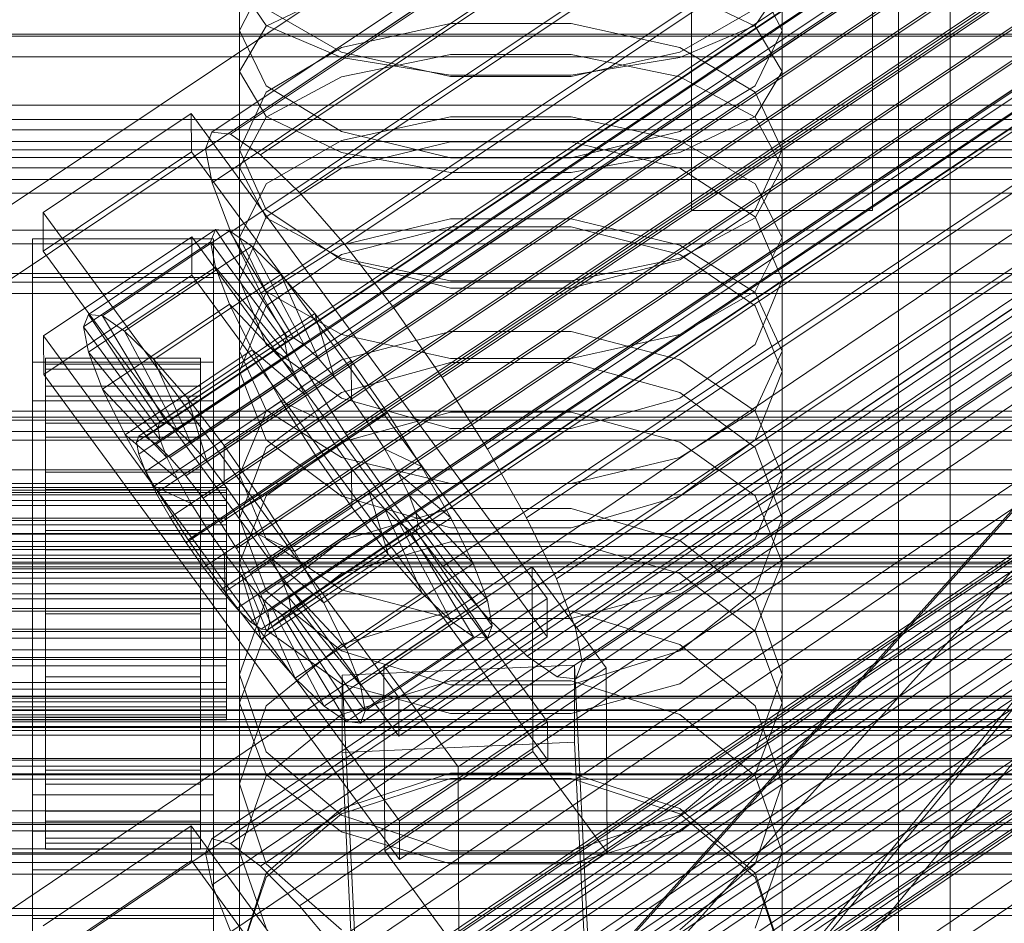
# Model space of a CAD drawing. Header units: millimetres. Extents: x -2233 to 61924, y -68080 to 6847.
# Tile 218 of 256: x 132 to 208, y -33995 to -33925. Entities that reach past the tile are written whole.
import ezdxf

# ---------------------------------------------------------------- set-up
doc = ezdxf.new("R2010")
doc.units = ezdxf.units.MM
for name, color, linetype, lineweight in [('COTAS_O', 1, 'Continuous', 0), ('COTAS_P', 1, 'Continuous', 0), ('frontal_briquetadora', 7, 'Continuous', 0), ('frontal_C01', 7, 'Continuous', 0), ('frontal_C02', 7, 'Continuous', 0), ('frontal_C03', 7, 'Continuous', 0), ('frontal_C10-C02', 7, 'Continuous', 0), ('frontal_secador', 7, 'Continuous', 0)]:
    doc.layers.add(name, color=color, linetype=linetype, lineweight=lineweight)
doc.dimstyles.new('R19_100', dxfattribs={"dimtxt": 250, "dimasz": 150, "dimexe": 150, "dimexo": 80, "dimgap": 100, "dimtad": 1, "dimtih": 1, "dimtoh": 1, "dimdsep": 46, "dimcen": 0.09, "dimadec": 0, "dimazin": 0, "dimtfac": 1, "dimtdec": 4, "dimtofl": 0, "dimtmove": 0, "dimatfit": 3, "dimfxl": 1, "dimtolj": 1, "dimtzin": 0, "dimarcsym": 0})

# ---------------------------------------------------------------- blocks, each defined once
blk = doc.blocks.new('DIM_R28_52')
at = {"layer": 'COTAS_O'}
for p, q in [((-1725, -33700), (-1575, -33655)), ((1725, -33700), (1575, -33655)), ((-1725, -34400), (-1725, -33700)), ((-1725, -33700), (1725, -33700)), ((-1725, -33700), (-1575, -33745)), ((1725, -33700), (1575, -33745)), ((1725, -34400), (1725, -33700))]:
    blk.add_line(p, q, dxfattribs=at)
blk.add_text('3450 O', height=250, dxfattribs=at).set_placement((0, -33600))
blk = doc.blocks.new('DIM_R28_53')
at = {"layer": 'COTAS_P'}
for p, q in [((-150, -32300), (550, -32300)), ((550, -32300), (505, -32450)), ((550, -34900), (550, -32300)), ((550, -32300), (595, -32450)), ((550, -34900), (505, -34750)), ((550, -34900), (595, -34750)), ((-150, -34900), (550, -34900))]:
    blk.add_line(p, q, dxfattribs=at)
blk.add_text('2600 P', height=250, rotation=90, dxfattribs=at).set_placement((450, -33600))
blk = doc.blocks.new('DIM_R28_56')
at = {"layer": 'COTAS_O'}
for p, q in [((-650, -34200), (-500, -34155)), ((650, -34200), (500, -34155)), ((-650, -34900), (-650, -34200)), ((-650, -34200), (650, -34200)), ((-650, -34200), (-500, -34245)), ((650, -34200), (500, -34245)), ((650, -34900), (650, -34200))]:
    blk.add_line(p, q, dxfattribs=at)
blk.add_text('1300 O', height=250, dxfattribs=at).set_placement((0, -34100))

msp = doc.modelspace()

# ---------------------------------------------------------------- linework, layer by layer
at = {"layer": 'frontal_briquetadora'}
for p, q in [((184, -33860), (184, -33940)), ((198, -33940), (198, -33860)), ((149, -33929.238), (149, -33912.608)), ((191, -33929.238), (191, -33912.608)), ((200, -33920), (200, -34100)), ((204, -34100), (204, -33920)), ((149, -33936.682), (149, -33920.41)), ((191, -33936.682), (191, -33920.41)), ((151.08, -33922.018), (149, -33926.087)), ((191, -33926.087), (188.92, -33922.018)), ((151.08, -33925.697), (149, -33922.627)), ((151.08, -33925.751), (156.907, -33922.955)), ((183.093, -33922.955), (188.92, -33925.751)), ((191, -33922.627), (188.92, -33925.697)), ((200, -33922.563), (200, -33931.737)), ((200, -33932.038), (200, -33922.836)), ((200, -33932.339), (200, -33923.11)), ((156.906, -33927.741), (151.08, -33924.402)), ((188.92, -33924.402), (183.094, -33927.741)), ((149, -33929.238), (151.08, -33925.751)), ((149, -33942.099), (149, -33926.087)), ((149, -33926.087), (151.08, -33930.345)), ((156.907, -33928.158), (151.08, -33925.697)), ((165.326, -33925.528), (156.906, -33927.39)), ((174.674, -33925.528), (165.326, -33925.528)), ((183.094, -33927.39), (174.674, -33925.528)), ((188.92, -33925.697), (183.093, -33928.158)), ((188.92, -33925.751), (191, -33929.238)), ((188.92, -33930.345), (191, -33926.087)), ((191, -33942.099), (191, -33926.087)), ((156.906, -33927.39), (151.08, -33930.837)), ((188.92, -33930.837), (183.094, -33927.39)), ((165.326, -33929.647), (156.906, -33927.741)), ((165.327, -33927.928), (156.907, -33929.662)), ((165.327, -33929.524), (156.907, -33928.158)), ((174.673, -33927.928), (165.327, -33927.928)), ((183.093, -33929.662), (174.673, -33927.928)), ((183.093, -33928.158), (174.673, -33929.524)), ((183.094, -33927.741), (174.674, -33929.647)), ((149, -33929.238), (151.08, -33932.725)), ((156.907, -33929.662), (151.08, -33932.786)), ((174.674, -33929.647), (165.326, -33929.647)), ((174.673, -33929.524), (165.327, -33929.524)), ((188.92, -33932.786), (183.093, -33929.662)), ((188.92, -33932.725), (191, -33929.238)), ((151.08, -33930.345), (156.906, -33933.895)), ((183.094, -33933.895), (188.92, -33930.345)), ((151.08, -33930.837), (149, -33935.302)), ((191, -33935.302), (188.92, -33930.837)), ((200, -33931.737), (200, -33941.791)), ((200, -33942.119), (200, -33932.038)), ((151.08, -33932.786), (149, -33936.682)), ((151.08, -33932.725), (156.907, -33935.521)), ((156.907, -33934.597), (165.327, -33932.744)), ((165.327, -33932.744), (174.673, -33932.744)), ((174.673, -33932.744), (183.093, -33934.597)), ((183.093, -33935.521), (188.92, -33932.725)), ((191, -33936.682), (188.92, -33932.786)), ((200, -33942.448), (200, -33932.339)), ((156.906, -33933.895), (165.326, -33935.917)), ((174.674, -33935.917), (183.094, -33933.895)), ((151.08, -33937.935), (156.907, -33934.597)), ((156.906, -33936.726), (165.326, -33934.689)), ((165.326, -33934.689), (174.674, -33934.689)), ((174.674, -33934.689), (183.094, -33936.726)), ((183.093, -33934.597), (188.92, -33937.935)), ((151.08, -33939.949), (149, -33935.302)), ((149, -33950.89), (149, -33935.302)), ((156.907, -33935.521), (165.327, -33937.073)), ((165.326, -33935.917), (174.674, -33935.917)), ((174.673, -33937.073), (183.093, -33935.521)), ((191, -33935.302), (188.92, -33939.949)), ((191, -33950.89), (191, -33935.302)), ((149, -33936.682), (151.08, -33940.578)), ((151.08, -33940.485), (156.906, -33936.726)), ((183.094, -33936.726), (188.92, -33940.485)), ((188.92, -33940.578), (191, -33936.682)), ((165.327, -33937.073), (174.673, -33937.073)), ((149, -33942.099), (151.08, -33937.935)), ((188.92, -33937.935), (191, -33942.099)), ((149, -33945.334), (151.08, -33940.485)), ((156.906, -33943.808), (151.08, -33939.949)), ((151.08, -33940.578), (156.907, -33943.702)), ((183.093, -33943.702), (188.92, -33940.578)), ((188.92, -33939.949), (183.094, -33943.808)), ((184, -33940), (198, -33940)), ((188.92, -33940.485), (191, -33945.334)), ((165.326, -33941.254), (156.906, -33943.404)), ((156.907, -33942.681), (165.327, -33940.653)), ((174.674, -33941.254), (165.326, -33941.254)), ((165.327, -33940.653), (174.673, -33940.653)), ((174.673, -33940.653), (183.093, -33942.681)), ((183.094, -33943.404), (174.674, -33941.254)), ((151.08, -33946.262), (149, -33942.099)), ((191, -33942.099), (188.92, -33946.262)), ((200, -33941.791), (200, -33952.701)), ((200, -33953.056), (200, -33942.119)), ((151.08, -33946.334), (156.907, -33942.681)), ((183.093, -33942.681), (188.92, -33946.334)), ((200, -33953.411), (200, -33942.448)), ((156.906, -33943.404), (151.08, -33947.367)), ((188.92, -33947.366), (183.094, -33943.404)), ((165.326, -33946.001), (156.906, -33943.808)), ((156.907, -33943.702), (165.327, -33945.436)), ((174.673, -33945.436), (183.093, -33943.702)), ((183.094, -33943.808), (174.674, -33946.001)), ((151.08, -33950.361), (149, -33945.334)), ((149, -33960.462), (149, -33945.334)), ((165.327, -33945.436), (174.673, -33945.436)), ((191, -33945.334), (188.92, -33950.361)), ((191, -33960.462), (191, -33945.334)), ((149, -33950.89), (151.08, -33946.334)), ((156.907, -33949.6), (151.08, -33946.262)), ((174.674, -33946.001), (165.326, -33946.001)), ((188.92, -33946.262), (183.093, -33949.6)), ((188.92, -33946.334), (191, -33950.89)), ((151.08, -33947.367), (149, -33952.465)), ((191, -33952.465), (188.92, -33947.366)), ((165.327, -33949.368), (156.907, -33951.565)), ((165.327, -33951.453), (156.907, -33949.6)), ((174.673, -33949.368), (165.327, -33949.368)), ((183.093, -33951.565), (174.673, -33949.368)), ((183.093, -33949.6), (174.673, -33951.453)), ((156.906, -33954.52), (151.08, -33950.361)), ((188.92, -33950.361), (183.094, -33954.52)), ((149, -33950.89), (151.08, -33955.446)), ((188.92, -33955.446), (191, -33950.89)), ((156.907, -33951.565), (151.08, -33955.525)), ((165.326, -33951.768), (156.906, -33954.085)), ((156.906, -33954.085), (165.326, -33951.768)), ((174.674, -33951.768), (165.326, -33951.768)), ((174.673, -33951.453), (165.327, -33951.453)), ((183.094, -33954.085), (174.674, -33951.768)), ((174.674, -33951.768), (183.094, -33954.085)), ((188.92, -33955.525), (183.093, -33951.565)), ((149, -33967.266), (149, -33952.465)), ((149, -33952.465), (151.08, -33957.738)), ((188.92, -33957.738), (191, -33952.465)), ((191, -33967.266), (191, -33952.465)), ((200, -33952.701), (200, -33964.438)), ((200, -33964.818), (200, -33953.056)), ((200, -33965.199), (200, -33953.411)), ((156.906, -33954.085), (151.08, -33958.344)), ((151.08, -33958.344), (156.906, -33954.085)), ((188.92, -33958.344), (183.094, -33954.085)), ((183.094, -33954.085), (188.92, -33958.344)), ((165.326, -33956.878), (156.906, -33954.52)), ((183.094, -33954.52), (174.674, -33956.878)), ((151.08, -33955.525), (149, -33960.462)), ((151.08, -33955.446), (156.907, -33959.099)), ((156.907, -33957.922), (165.327, -33955.615)), ((165.327, -33955.615), (174.673, -33955.615)), ((174.673, -33955.615), (183.093, -33957.922)), ((183.093, -33959.099), (188.92, -33955.446)), ((191, -33960.462), (188.92, -33955.525)), ((174.674, -33956.878), (165.326, -33956.878)), ((151.08, -33957.738), (156.906, -33962.092)), ((151.08, -33962.081), (156.907, -33957.922)), ((183.093, -33957.922), (188.92, -33962.081)), ((183.094, -33962.092), (188.92, -33957.738)), ((151.08, -33958.344), (149, -33963.807)), ((191, -33963.807), (188.92, -33958.344)), ((156.907, -33959.099), (165.327, -33961.127)), ((174.673, -33961.127), (183.093, -33959.099)), ((149, -33960.462), (151.08, -33965.4)), ((165.327, -33961.127), (174.673, -33961.127)), ((188.92, -33965.4), (191, -33960.462)), ((149, -33967.266), (151.08, -33962.081)), ((156.906, -33962.092), (165.326, -33964.556)), ((174.674, -33964.556), (183.094, -33962.092)), ((188.92, -33962.081), (191, -33967.266)), ((156.906, -33965.539), (165.326, -33963.061)), ((165.326, -33963.061), (174.674, -33963.061)), ((174.674, -33963.061), (183.094, -33965.539)), ((151.08, -33969.438), (149, -33963.807)), ((149, -33978.088), (149, -33963.807)), ((191, -33963.807), (188.92, -33969.438)), ((191, -33978.088), (191, -33963.807)), ((165.326, -33964.556), (174.674, -33964.556)), ((200, -33964.438), (200, -33976.973)), ((200, -33977.377), (200, -33964.818)), ((151.08, -33965.4), (156.907, -33969.359)), ((151.08, -33970.084), (156.906, -33965.539)), ((156.907, -33968.093), (165.327, -33965.624)), ((165.327, -33965.624), (174.673, -33965.624)), ((174.673, -33965.624), (183.093, -33968.093)), ((183.093, -33969.359), (188.92, -33965.4)), ((183.094, -33965.539), (188.92, -33970.084)), ((200, -33977.782), (200, -33965.199)), ((151.08, -33972.452), (149, -33967.266)), ((191, -33967.266), (188.92, -33972.452)), ((151.08, -33972.541), (156.907, -33968.093)), ((183.093, -33968.093), (188.92, -33972.541)), ((156.906, -33974.075), (151.08, -33969.438)), ((156.907, -33969.359), (165.327, -33971.557)), ((174.673, -33971.557), (183.093, -33969.359)), ((188.92, -33969.438), (183.094, -33974.075)), ((149, -33975.899), (151.08, -33970.084)), ((188.92, -33970.084), (191, -33975.899)), ((165.326, -33971.009), (156.906, -33973.591)), ((174.674, -33971.009), (165.326, -33971.009)), ((183.094, -33973.591), (174.674, -33971.009)), ((165.327, -33971.557), (174.673, -33971.557)), ((149, -33978.088), (151.08, -33972.541)), ((156.907, -33976.61), (151.08, -33972.452)), ((188.92, -33972.452), (183.093, -33976.61)), ((188.92, -33972.541), (191, -33978.088)), ((156.906, -33973.591), (151.08, -33978.321)), ((165.326, -33976.695), (156.906, -33974.075)), ((183.094, -33974.075), (174.674, -33976.695)), ((188.92, -33978.321), (183.094, -33973.591)), ((151.08, -33981.875), (149, -33975.899)), ((149, -33989.624), (149, -33975.899)), ((165.327, -33976.379), (156.907, -33979.002)), ((174.673, -33976.379), (165.327, -33976.379)), ((183.093, -33979.002), (174.673, -33976.379)), ((191, -33975.899), (188.92, -33981.875)), ((191, -33989.624), (191, -33975.899)), ((165.327, -33978.918), (156.907, -33976.61)), ((174.674, -33976.695), (165.326, -33976.695)), ((183.093, -33976.61), (174.673, -33978.918)), ((200, -33976.973), (200, -33990.272)), ((200, -33990.7), (200, -33977.377)), ((200, -33991.128), (200, -33977.782)), ((149, -33978.088), (151.08, -33983.634)), ((151.08, -33978.321), (149, -33984.362)), ((188.92, -33983.634), (191, -33978.088)), ((191, -33984.362), (188.92, -33978.321)), ((156.907, -33979.002), (151.08, -33983.729)), ((174.673, -33978.918), (165.327, -33978.918)), ((188.92, -33983.729), (183.093, -33979.002)), ((156.906, -33986.783), (151.08, -33981.875)), ((188.92, -33981.875), (183.094, -33986.783)), ((151.08, -33983.729), (149, -33989.624)), ((151.08, -33983.634), (156.907, -33988.082)), ((165.326, -33983.539), (156.906, -33986.271)), ((156.907, -33986.673), (165.327, -33983.95)), ((174.674, -33983.539), (165.326, -33983.539)), ((165.327, -33983.95), (174.673, -33983.95)), ((174.673, -33983.95), (183.093, -33986.673)), ((183.094, -33986.271), (174.674, -33983.539)), ((183.093, -33988.082), (188.92, -33983.634)), ((191, -33989.624), (188.92, -33983.729)), ((149, -33997.699), (149, -33984.362)), ((149, -33984.362), (151.08, -33990.56)), ((188.92, -33990.56), (191, -33984.362)), ((191, -33997.699), (191, -33984.362)), ((156.906, -33986.271), (151.08, -33991.269)), ((188.92, -33991.269), (183.094, -33986.271)), ((151.08, -33991.58), (156.907, -33986.673)), ((165.326, -33989.552), (156.906, -33986.783)), ((183.094, -33986.783), (174.674, -33989.552)), ((183.093, -33986.673), (188.92, -33991.58)), ((156.907, -33988.082), (165.327, -33990.551)), ((174.673, -33990.551), (183.093, -33988.082)), ((149, -33989.624), (151.08, -33995.519)), ((174.674, -33989.552), (165.326, -33989.552)), ((188.92, -33995.519), (191, -33989.624)), ((151.08, -33990.56), (156.906, -33995.642)), ((165.327, -33990.551), (174.673, -33990.551)), ((183.094, -33995.642), (188.92, -33990.56)), ((200, -33990.272), (200, -34004.303)), ((200, -34004.753), (200, -33990.7)), ((151.08, -33991.269), (149, -33997.637)), ((149, -33997.699), (151.08, -33991.58)), ((191, -33997.637), (188.92, -33991.269)), ((188.92, -33991.58), (191, -33997.699)), ((200, -34005.203), (200, -33991.128))]:
    msp.add_line(p, q, dxfattribs=at)
at = {"layer": 'frontal_C01'}
for p, q in [((146.872, -33988.618), (331.181, -33864.284)), ((148.32, -33988.968), (332.629, -33864.633)), ((146.383, -33989.708), (330.692, -33865.373)), ((150.629, -33990.733), (334.938, -33866.398)), ((141.218, -34012.202), (355.017, -33867.974)), ((141.731, -34012.326), (355.53, -33868.098)), ((146.887, -33992.163), (331.197, -33867.828)), ((141.045, -34012.589), (354.844, -33868.36)), ((142.549, -34012.952), (356.348, -33868.723)), ((141.224, -34013.458), (355.022, -33869.23)), ((153.641, -33993.793), (337.95, -33869.458)), ((143.617, -34014.036), (357.415, -33869.808)), ((141.742, -34014.753), (355.541, -33870.524)), ((144.861, -34015.505), (358.659, -33871.277)), ((148.35, -33995.816), (332.659, -33871.481)), ((142.565, -34016.383), (356.363, -33872.155)), ((359.995, -33873.031), (146.196, -34017.26)), ((143.635, -34018.239), (357.434, -33874.011)), ((157.152, -33997.94), (341.461, -33873.605)), ((147.533, -34019.179), (361.332, -33874.951)), ((144.881, -34020.193), (358.68, -33875.965)), ((150.672, -34000.418), (334.981, -33876.083)), ((148.779, -34021.134), (362.578, -33876.905)), ((146.218, -34022.113), (360.017, -33877.884)), ((149.85, -34022.989), (363.648, -33878.761)), ((345.231, -33878.556), (160.922, -34002.891)), ((147.554, -34023.867), (361.352, -33879.639)), ((150.672, -34024.62), (364.471, -33880.391)), ((148.798, -34025.337), (362.596, -33881.108)), ((151.191, -34025.914), (364.989, -33881.686)), ((153.694, -34005.655), (338.003, -33881.32)), ((149.865, -34026.421), (363.664, -33882.193)), ((151.369, -34026.784), (365.168, -33882.556)), ((150.683, -34027.046), (364.482, -33882.818)), ((151.196, -34027.17), (364.995, -33882.942)), ((164.693, -34008.309), (349.002, -33883.974)), ((157.211, -34011.17), (341.52, -33886.835)), ((168.21, -34013.824), (352.519, -33889.49)), ((160.982, -34016.588), (345.291, -33892.253)), ((171.232, -34019.061), (355.541, -33894.727)), ((164.752, -34021.539), (349.061, -33897.204)), ((228.298, -33928.654), (130, -33994.965)), ((130, -34000.746), (228.298, -33934.434)), ((133.809, -33995.333), (145.277, -33987.597)), ((145.277, -33987.597), (145.289, -33990.293)), ((145.277, -33987.597), (172.809, -34025.451)), ((146.383, -33989.708), (146.872, -33988.618)), ((146.872, -33988.618), (148.32, -33988.968)), ((148.32, -33988.968), (150.629, -33990.733)), ((146.887, -33992.163), (146.383, -33989.708)), ((145.289, -33990.293), (133.821, -33998.029)), ((172.821, -34028.147), (145.289, -33990.293)), ((150.629, -33990.733), (153.641, -33993.793)), ((148.35, -33995.816), (146.887, -33992.163)), ((153.641, -33993.793), (157.152, -33997.94))]:
    msp.add_line(p, q, dxfattribs=at)
at = {"layer": 'frontal_C02'}
for p, q in [((146.872, -33933.95), (331.181, -33810.695)), ((148.32, -33934.108), (332.629, -33810.853)), ((146.383, -33935.233), (330.692, -33811.978)), ((150.629, -33935.695), (334.938, -33812.44)), ((141.218, -33957.459), (355.017, -33814.483)), ((141.731, -33957.515), (355.53, -33814.539)), ((146.887, -33937.869), (331.197, -33814.614)), ((141.045, -33957.913), (354.844, -33814.938)), ((142.549, -33958.077), (356.348, -33815.102)), ((153.641, -33938.604), (337.95, -33815.35)), ((141.224, -33958.847), (355.022, -33815.872)), ((143.617, -33959.108), (357.415, -33816.133)), ((141.742, -33960.197), (355.541, -33817.222)), ((144.861, -33960.537), (358.659, -33817.561)), ((148.35, -33941.678), (332.659, -33818.423)), ((142.565, -33961.871), (356.363, -33818.895)), ((359.995, -33819.291), (146.196, -33962.266)), ((157.152, -33942.637), (341.461, -33819.382)), ((143.635, -33963.754), (357.434, -33820.779)), ((147.533, -33964.178), (361.332, -33821.203)), ((144.881, -33965.719), (358.68, -33822.743)), ((148.779, -33966.143), (362.578, -33823.168)), ((150.672, -33946.401), (334.981, -33823.147)), ((146.218, -33967.631), (360.017, -33824.656)), ((345.231, -33824.263), (160.922, -33947.518)), ((149.85, -33968.027), (363.648, -33825.051)), ((147.554, -33969.361), (361.352, -33826.385)), ((150.672, -33969.7), (364.471, -33826.725)), ((148.798, -33970.789), (362.596, -33827.814)), ((151.191, -33971.05), (364.989, -33828.075)), ((153.694, -33951.717), (338.003, -33828.462)), ((149.865, -33971.82), (363.664, -33828.845)), ((151.369, -33971.984), (365.168, -33829.009)), ((150.683, -33972.383), (364.482, -33829.407)), ((151.196, -33972.439), (364.995, -33829.463)), ((164.693, -33952.915), (349.002, -33829.66)), ((157.211, -33957.262), (341.52, -33834.007)), ((168.21, -33958.46), (352.519, -33835.205)), ((160.982, -33962.659), (345.291, -33839.404)), ((171.232, -33963.775), (355.541, -33840.521)), ((164.752, -33967.54), (349.061, -33844.285)), ((173.554, -33968.499), (357.863, -33845.244)), ((168.263, -33971.572), (352.572, -33848.318)), ((175.016, -33972.308), (359.326, -33849.053)), ((171.275, -33974.481), (355.584, -33851.227)), ((175.521, -33974.944), (359.83, -33851.689)), ((173.584, -33976.069), (357.893, -33852.814)), ((175.032, -33976.227), (359.341, -33852.972)), ((228.298, -33874.707), (130, -33940.443)), ((130, -33946.173), (228.298, -33880.437)), ((133.809, -33940.162), (145.277, -33932.493)), ((145.277, -33932.493), (145.289, -33935.474)), ((145.277, -33932.493), (172.809, -33970.016)), ((146.383, -33935.233), (146.872, -33933.95)), ((146.872, -33933.95), (148.32, -33934.108)), ((148.32, -33934.108), (150.629, -33935.695)), ((146.887, -33937.869), (146.383, -33935.233)), ((145.289, -33935.474), (133.821, -33943.143)), ((172.821, -33972.996), (145.289, -33935.474)), ((150.629, -33935.695), (153.641, -33938.604)), ((148.35, -33941.678), (146.887, -33937.869)), ((153.641, -33938.604), (157.152, -33942.637)), ((133.821, -33943.143), (133.809, -33940.162)), ((161.341, -33977.685), (133.809, -33940.162)), ((133.847, -33949.7), (145.315, -33942.031)), ((137.313, -33948.041), (147.143, -33941.467)), ((138.396, -33948.159), (148.226, -33941.585)), ((145.315, -33942.031), (145.327, -33945.011)), ((145.315, -33942.031), (172.847, -33979.553)), ((147.143, -33941.467), (146.777, -33942.427)), ((148.226, -33941.585), (147.143, -33941.467)), ((147.143, -33941.467), (152.686, -33949.789)), ((149.953, -33942.773), (148.226, -33941.585)), ((148.226, -33941.585), (153.199, -33949.845)), ((150.672, -33946.401), (148.35, -33941.678)), ((133, -33945.185), (133, -33942.205)), ((133, -33942.205), (147, -33942.205)), ((133, -33988.023), (133, -33942.205)), ((136.948, -33949), (146.777, -33942.427)), ((140.123, -33949.346), (149.953, -33942.773)), ((146.777, -33942.427), (152.513, -33950.244)), ((146.777, -33942.427), (147.155, -33944.399)), ((147, -33942.205), (147, -33945.185)), ((147, -33942.205), (147, -33988.023)), ((152.207, -33944.949), (149.953, -33942.773)), ((149.953, -33942.773), (154.017, -33950.408)), ((157.152, -33942.637), (160.922, -33947.518)), ((133.821, -33943.143), (161.353, -33980.665)), ((137.325, -33950.972), (147.155, -33944.399)), ((147.155, -33944.399), (152.692, -33951.178)), ((147.155, -33944.399), (148.249, -33947.248)), ((145.327, -33945.011), (133.859, -33952.68)), ((142.377, -33951.522), (152.207, -33944.949)), ((172.859, -33982.534), (145.327, -33945.011)), ((154.833, -33947.965), (152.207, -33944.949)), ((152.207, -33944.949), (155.085, -33951.439)), ((147, -33945.185), (133, -33945.185)), ((133, -33945.185), (133, -33991.004)), ((147, -33991.004), (147, -33945.185)), ((153.694, -33951.717), (150.672, -33946.401)), ((138.419, -33953.822), (148.249, -33947.248)), ((148.249, -33947.248), (153.21, -33952.528)), ((148.249, -33947.248), (149.985, -33950.781)), ((136.948, -33949), (137.313, -33948.041)), ((142.856, -33956.363), (137.313, -33948.041)), ((137.313, -33948.041), (138.396, -33948.159)), ((143.369, -33956.419), (138.396, -33948.159)), ((138.396, -33948.159), (140.123, -33949.346)), ((145.003, -33954.539), (154.833, -33947.965)), ((157.653, -33951.616), (154.833, -33947.965)), ((154.833, -33947.965), (156.329, -33952.867)), ((160.922, -33947.518), (164.693, -33952.915)), ((133.859, -33952.68), (133.847, -33949.7)), ((161.379, -33987.222), (133.847, -33949.7)), ((142.683, -33956.818), (136.948, -33949)), ((137.325, -33950.972), (136.948, -33949)), ((144.188, -33956.981), (140.123, -33949.346)), ((140.123, -33949.346), (142.377, -33951.522)), ((152.513, -33950.244), (142.683, -33956.818)), ((152.686, -33949.789), (142.856, -33956.363)), ((153.199, -33949.845), (143.369, -33956.419)), ((154.017, -33950.408), (144.188, -33956.981)), ((152.513, -33950.244), (152.686, -33949.789)), ((152.692, -33951.178), (152.513, -33950.244)), ((152.686, -33949.789), (153.199, -33949.845)), ((153.199, -33949.845), (154.017, -33950.408)), ((154.017, -33950.408), (155.085, -33951.439)), ((142.862, -33957.752), (137.325, -33950.972)), ((138.419, -33953.822), (137.325, -33950.972)), ((140.156, -33957.355), (149.985, -33950.781)), ((152.692, -33951.178), (142.862, -33957.752)), ((149.985, -33950.781), (154.033, -33954.201)), ((149.985, -33950.781), (152.246, -33954.757)), ((153.21, -33952.528), (152.692, -33951.178)), ((133, -33954.723), (133, -33951.742)), ((133, -33951.742), (147, -33951.742)), ((133, -33997.561), (133, -33951.742)), ((134, -33961.426), (134, -33951.434)), ((134, -33951.434), (134, -33951.88)), ((134, -33951.434), (146, -33951.434)), ((134, -33952.282), (134, -33951.434)), ((134, -33961.637), (134, -33951.88)), ((134, -33951.88), (134, -33953.59)), ((134, -33951.88), (146, -33951.88)), ((145.255, -33958.012), (142.377, -33951.522)), ((142.377, -33951.522), (145.003, -33954.539)), ((155.085, -33951.439), (145.255, -33958.012)), ((146, -33951.88), (146, -33951.434)), ((146, -33951.434), (146, -33961.426)), ((146, -33951.434), (146, -33952.282)), ((146, -33953.59), (146, -33951.88)), ((146, -33951.88), (146, -33961.637)), ((147, -33951.742), (147, -33954.723)), ((147, -33951.742), (147, -33997.561)), ((157.653, -33951.616), (147.823, -33958.19)), ((157.211, -33957.262), (153.694, -33951.717)), ((155.085, -33951.439), (156.329, -33952.867)), ((157.665, -33954.597), (157.653, -33951.616)), ((160.474, -33955.654), (157.653, -33951.616)), ((133.859, -33952.68), (161.391, -33990.203)), ((134, -33961.828), (134, -33952.282)), ((134, -33952.282), (146, -33952.282)), ((134, -33954.366), (134, -33952.282)), ((153.21, -33952.528), (143.38, -33959.101)), ((146, -33952.282), (146, -33961.828)), ((146, -33952.282), (146, -33954.366)), ((154.033, -33954.201), (153.21, -33952.528)), ((156.329, -33952.867), (146.499, -33959.441)), ((156.329, -33952.867), (157.665, -33954.597)), ((164.693, -33952.915), (168.21, -33958.46)), ((134, -33962.447), (134, -33953.59)), ((134, -33953.59), (134, -33956.446)), ((134, -33953.59), (146, -33953.59)), ((143.38, -33959.101), (138.419, -33953.822)), ((140.156, -33957.355), (138.419, -33953.822)), ((154.033, -33954.201), (144.203, -33960.775)), ((146, -33956.446), (146, -33953.59)), ((146, -33953.59), (146, -33962.447)), ((155.103, -33956.085), (154.033, -33954.201)), ((147, -33954.723), (133, -33954.723)), ((133, -33954.723), (133, -34000.541)), ((134, -33962.815), (134, -33954.366)), ((134, -33954.366), (146, -33954.366)), ((134, -33957.543), (134, -33954.366)), ((142.416, -33961.331), (152.246, -33954.757)), ((146.499, -33959.441), (145.003, -33954.539)), ((145.003, -33954.539), (147.823, -33958.19)), ((146, -33954.366), (146, -33962.815)), ((146, -33954.366), (146, -33957.543)), ((147, -34000.541), (147, -33954.723)), ((147.835, -33961.171), (157.665, -33954.597)), ((152.246, -33954.757), (155.103, -33956.085)), ((152.246, -33954.757), (154.877, -33958.905)), ((157.665, -33954.597), (159.001, -33956.509)), ((150.644, -33962.227), (160.474, -33955.654)), ((160.474, -33955.654), (159.001, -33956.509)), ((163.105, -33959.802), (160.474, -33955.654)), ((134, -33963.8), (134, -33956.446)), ((134, -33956.446), (134, -33960.254)), ((134, -33956.446), (146, -33956.446)), ((142.856, -33956.363), (142.683, -33956.818)), ((143.369, -33956.419), (142.856, -33956.363)), ((144.188, -33956.981), (143.369, -33956.419)), ((155.103, -33956.085), (145.274, -33962.658)), ((146, -33960.254), (146, -33956.446)), ((146, -33956.446), (146, -33963.8)), ((159.001, -33956.509), (149.171, -33963.083)), ((156.35, -33958.05), (155.103, -33956.085)), ((159.001, -33956.509), (160.247, -33958.474)), ((144.203, -33960.775), (140.156, -33957.355)), ((142.416, -33961.331), (140.156, -33957.355)), ((142.683, -33956.818), (142.862, -33957.752)), ((145.255, -33958.012), (144.188, -33956.981)), ((160.982, -33962.659), (157.211, -33957.262)), ((134, -33964.32), (134, -33957.543)), ((134, -33957.543), (146, -33957.543)), ((134, -33961.598), (134, -33957.543)), ((141.045, -33957.913), (141.218, -33957.459)), ((141.224, -33958.847), (141.045, -33957.913)), ((141.218, -33957.459), (141.731, -33957.515)), ((141.731, -33957.515), (142.549, -33958.077)), ((142.549, -33958.077), (143.617, -33959.108)), ((142.862, -33957.752), (143.38, -33959.101)), ((146.499, -33959.441), (145.255, -33958.012)), ((146, -33957.543), (146, -33964.32)), ((146, -33957.543), (146, -33961.598)), ((156.35, -33958.05), (146.52, -33964.623)), ((154.877, -33958.905), (156.35, -33958.05)), ((157.686, -33959.962), (156.35, -33958.05)), ((141.742, -33960.197), (141.224, -33958.847)), ((147.823, -33958.19), (147.835, -33961.171)), ((147.823, -33958.19), (150.644, -33962.227)), ((160.247, -33958.474), (150.417, -33965.048)), ((163.105, -33959.802), (160.247, -33958.474)), ((160.247, -33958.474), (161.318, -33960.358)), ((168.21, -33958.46), (171.232, -33963.775)), ((143.38, -33959.101), (144.203, -33960.775)), ((143.617, -33959.108), (144.861, -33960.537)), ((145.047, -33965.479), (154.877, -33958.905)), ((147.835, -33961.171), (146.499, -33959.441)), ((154.877, -33958.905), (157.698, -33962.942)), ((134, -33965.604), (134, -33960.254)), ((134, -33960.254), (134, -33964.756)), ((134, -33960.254), (146, -33960.254)), ((142.565, -33961.871), (141.742, -33960.197)), ((146, -33964.756), (146, -33960.254)), ((146, -33960.254), (146, -33965.604)), ((157.686, -33959.962), (147.856, -33966.536)), ((161.318, -33960.358), (151.488, -33966.931)), ((153.275, -33966.375), (163.105, -33959.802)), ((157.698, -33962.942), (157.686, -33959.962)), ((159.022, -33961.691), (157.686, -33959.962)), ((165.365, -33963.778), (161.318, -33960.358)), ((161.318, -33960.358), (162.14, -33962.031)), ((165.365, -33963.778), (163.105, -33959.802)), ((144.203, -33960.775), (145.274, -33962.658)), ((144.861, -33960.537), (146.196, -33962.266)), ((149.171, -33963.083), (147.835, -33961.171)), ((-148, -33961.426), (148, -33961.426)), ((-148, -33961.637), (148, -33961.637)), ((-148, -33961.828), (148, -33961.828)), ((134, -33961.637), (134, -33961.426)), ((146, -33961.426), (134, -33961.426)), ((134, -33961.426), (134, -33961.828)), ((134, -33966.241), (134, -33961.598)), ((134, -33961.598), (146, -33961.598)), ((134, -33966.255), (134, -33961.598)), ((134, -33962.447), (134, -33961.637)), ((146, -33961.637), (134, -33961.637)), ((146, -33961.828), (134, -33961.828)), ((134, -33961.828), (134, -33962.815)), ((145.274, -33962.658), (142.416, -33961.331)), ((145.047, -33965.479), (142.416, -33961.331)), ((143.635, -33963.754), (142.565, -33961.871)), ((146, -33961.426), (146, -33961.637)), ((146, -33961.828), (146, -33961.426)), ((146, -33961.598), (146, -33966.241)), ((146, -33961.598), (146, -33966.255)), ((146, -33961.637), (146, -33962.447)), ((146, -33962.815), (146, -33961.828)), ((148, -33961.637), (148, -33961.426)), ((148, -33961.426), (148, -33961.828)), ((148, -33962.447), (148, -33961.637)), ((148, -33961.828), (148, -33962.815)), ((159.022, -33961.691), (149.192, -33968.265)), ((160.518, -33966.594), (159.022, -33961.691)), ((160.266, -33963.12), (159.022, -33961.691)), ((-148, -33962.447), (148, -33962.447)), ((134, -33963.8), (134, -33962.447)), ((146, -33962.447), (134, -33962.447)), ((145.274, -33962.658), (146.52, -33964.623)), ((146, -33962.447), (146, -33963.8)), ((146.196, -33962.266), (147.533, -33964.178)), ((148, -33963.8), (148, -33962.447)), ((149.171, -33963.083), (150.644, -33962.227)), ((150.644, -33962.227), (153.275, -33966.375)), ((162.14, -33962.031), (152.311, -33968.605)), ((164.752, -33967.54), (160.982, -33962.659)), ((167.102, -33967.311), (162.14, -33962.031)), ((162.14, -33962.031), (162.659, -33963.381)), ((-148, -33962.815), (148, -33962.815)), ((146, -33962.815), (134, -33962.815)), ((134, -33962.815), (134, -33964.32)), ((146, -33964.32), (146, -33962.815)), ((147.868, -33969.516), (157.698, -33962.942)), ((148, -33962.815), (148, -33964.32)), ((150.417, -33965.048), (149.171, -33963.083)), ((160.266, -33963.12), (150.436, -33969.694)), ((162.659, -33963.381), (152.829, -33969.955)), ((157.698, -33962.942), (160.518, -33966.594)), ((163.144, -33969.61), (160.266, -33963.12)), ((161.333, -33964.151), (160.266, -33963.12)), ((168.196, -33970.16), (162.659, -33963.381)), ((162.659, -33963.381), (162.837, -33964.315)), ((-148, -33963.8), (148, -33963.8)), ((134, -33965.604), (134, -33963.8)), ((146, -33963.8), (134, -33963.8)), ((144.881, -33965.719), (143.635, -33963.754)), ((146, -33963.8), (146, -33965.604)), ((147.533, -33964.178), (148.779, -33966.143)), ((148, -33965.604), (148, -33963.8)), ((161.333, -33964.151), (151.503, -33970.725)), ((155.535, -33970.351), (165.365, -33963.778)), ((165.397, -33971.786), (161.333, -33964.151)), ((162.151, -33964.714), (161.333, -33964.151)), ((167.102, -33967.311), (165.365, -33963.778)), ((171.232, -33963.775), (173.554, -33968.499)), ((-148, -33964.32), (148, -33964.32)), ((146, -33964.32), (134, -33964.32)), ((134, -33964.32), (134, -33966.241)), ((134, -33964.756), (134, -33967.736)), ((146, -33964.756), (134, -33964.756)), ((134, -33964.756), (134, -33969.643)), ((146.52, -33964.623), (145.047, -33965.479)), ((146, -33966.241), (146, -33964.32)), ((146, -33967.736), (146, -33964.756)), ((146, -33969.643), (146, -33964.756)), ((146.52, -33964.623), (147.856, -33966.536)), ((148, -33964.32), (148, -33966.241)), ((162.151, -33964.714), (152.321, -33971.287)), ((162.664, -33964.769), (152.835, -33971.343)), ((162.837, -33964.315), (153.008, -33970.889)), ((167.125, -33972.974), (162.151, -33964.714)), ((162.664, -33964.769), (162.151, -33964.714)), ((162.837, -33964.315), (162.664, -33964.769)), ((168.208, -33973.092), (162.664, -33964.769)), ((168.573, -33972.132), (162.837, -33964.315)), ((-148, -33965.604), (148, -33965.604)), ((134, -33967.736), (134, -33965.604)), ((146, -33965.604), (134, -33965.604)), ((146.218, -33967.631), (144.881, -33965.719)), ((147.868, -33969.516), (145.047, -33965.479)), ((146, -33965.604), (146, -33967.736)), ((148, -33967.736), (148, -33965.604)), ((151.488, -33966.931), (150.417, -33965.048)), ((150.417, -33965.048), (153.275, -33966.375)), ((-148, -33966.241), (148, -33966.241)), ((146, -33966.241), (134, -33966.241)), ((134, -33966.241), (134, -33968.446)), ((134, -33968.446), (134, -33966.255)), ((134, -33966.255), (146, -33966.255)), ((134, -33971.194), (134, -33966.255)), ((146, -33968.446), (146, -33966.241)), ((146, -33966.255), (146, -33968.446)), ((146, -33966.255), (146, -33971.194)), ((148, -33966.241), (148, -33968.446)), ((148.779, -33966.143), (149.85, -33968.027)), ((153.275, -33966.375), (155.535, -33970.351)), ((147.856, -33966.536), (147.868, -33969.516)), ((147.856, -33966.536), (149.192, -33968.265)), ((150.688, -33973.167), (160.518, -33966.594)), ((152.311, -33968.605), (151.488, -33966.931)), ((151.488, -33966.931), (155.535, -33970.351)), ((160.518, -33966.594), (163.144, -33969.61)), ((430, -33967.57), (-430, -33967.57)), ((148, -33967.736), (-148, -33967.736)), ((134, -33967.736), (146, -33967.736)), ((134, -33970.051), (134, -33967.736)), ((146, -33967.736), (146, -33970.051)), ((147.554, -33969.361), (146.218, -33967.631)), ((148, -33970.051), (148, -33967.736)), ((149.85, -33968.027), (150.672, -33969.7)), ((157.272, -33973.884), (167.102, -33967.311)), ((160.19, -33975.227), (171.658, -33967.558)), ((168.263, -33971.572), (164.752, -33967.54)), ((168.196, -33970.16), (167.102, -33967.311)), ((171.658, -33967.558), (171.715, -33981.864)), ((171.658, -33967.558), (177.394, -33975.375)), ((-148, -33968.446), (148, -33968.446)), ((146, -33968.446), (134, -33968.446)), ((134, -33968.446), (134, -33970.786)), ((146, -33970.786), (146, -33968.446)), ((148, -33968.446), (148, -33970.786)), ((149.192, -33968.265), (150.688, -33973.167)), ((149.192, -33968.265), (150.436, -33969.694)), ((152.829, -33969.955), (152.311, -33968.605)), ((152.311, -33968.605), (157.272, -33973.884)), ((173.554, -33968.499), (175.016, -33972.308)), ((148.798, -33970.789), (147.554, -33969.361)), ((150.688, -33973.167), (147.868, -33969.516)), ((-148, -33970.051), (148, -33970.051)), ((134, -33970.051), (134, -33969.643)), ((134, -33969.643), (134, -33974.582)), ((134, -33969.643), (146, -33969.643)), ((134, -33972.391), (134, -33970.051)), ((146, -33970.051), (134, -33970.051)), ((146, -33974.582), (146, -33969.643)), ((146, -33969.643), (146, -33970.051)), ((146, -33970.051), (146, -33972.391)), ((148, -33972.391), (148, -33970.051)), ((150.436, -33969.694), (153.314, -33976.184)), ((150.436, -33969.694), (151.503, -33970.725)), ((150.672, -33969.7), (151.191, -33971.05)), ((153.008, -33970.889), (152.829, -33969.955)), ((152.829, -33969.955), (158.366, -33976.734)), ((153.314, -33976.184), (163.144, -33969.61)), ((158.366, -33976.734), (168.196, -33970.16)), ((172.809, -33970.016), (161.341, -33977.685)), ((163.144, -33969.61), (165.397, -33971.786)), ((168.573, -33972.132), (168.196, -33970.16)), ((172.821, -33972.996), (172.809, -33970.016)), ((-148, -33970.786), (148, -33970.786)), ((134, -33970.786), (134, -33971.194)), ((146, -33970.786), (134, -33970.786)), ((134, -33970.786), (134, -33973.101)), ((146, -33971.194), (146, -33970.786)), ((146, -33973.101), (146, -33970.786)), ((148, -33970.786), (148, -33973.101)), ((149.865, -33971.82), (148.798, -33970.789)), ((151.191, -33971.05), (151.369, -33971.984)), ((151.503, -33970.725), (155.567, -33978.36)), ((151.503, -33970.725), (152.321, -33971.287)), ((152.835, -33971.343), (153.008, -33970.889)), ((153.008, -33970.889), (158.743, -33978.706)), ((155.535, -33970.351), (157.272, -33973.884)), ((134, -33971.194), (146, -33971.194)), ((134, -33976.081), (134, -33971.194)), ((146, -33971.194), (146, -33976.081)), ((150.683, -33972.383), (149.865, -33971.82)), ((152.321, -33971.287), (157.295, -33979.547)), ((152.321, -33971.287), (152.835, -33971.343)), ((152.835, -33971.343), (158.378, -33979.665)), ((155.567, -33978.36), (165.397, -33971.786)), ((165.397, -33971.786), (167.125, -33972.974)), ((171.275, -33974.481), (168.263, -33971.572)), ((430, -33972.57), (-430, -33972.57)), ((-148, -33972.391), (148, -33972.391)), ((134, -33974.596), (134, -33972.391)), ((134, -33972.391), (134, -33974.582)), ((146, -33972.391), (134, -33972.391)), ((146, -33974.582), (146, -33972.391)), ((146, -33972.391), (146, -33974.596)), ((148, -33974.596), (148, -33972.391)), ((151.196, -33972.439), (150.683, -33972.383)), ((151.369, -33971.984), (151.196, -33972.439)), ((158.743, -33978.706), (168.573, -33972.132)), ((168.208, -33973.092), (168.573, -33972.132)), ((175.016, -33972.308), (175.521, -33974.944)), ((-148, -33973.101), (148, -33973.101)), ((134, -33973.101), (134, -33976.081)), ((146, -33973.101), (134, -33973.101)), ((134, -33973.101), (134, -33975.233)), ((146, -33976.081), (146, -33973.101)), ((146, -33975.233), (146, -33973.101)), ((148, -33973.101), (148, -33975.233)), ((153.314, -33976.184), (150.688, -33973.167)), ((157.295, -33979.547), (167.125, -33972.974)), ((158.378, -33979.665), (168.208, -33973.092)), ((161.353, -33980.665), (172.821, -33972.996)), ((167.125, -33972.974), (168.208, -33973.092)), ((157.272, -33973.884), (158.366, -33976.734)), ((-148, -33974.596), (148, -33974.596)), ((134, -33974.582), (134, -33979.239)), ((134, -33974.582), (146, -33974.582)), ((134, -33976.517), (134, -33974.596)), ((134, -33974.596), (134, -33979.239)), ((146, -33974.596), (134, -33974.596)), ((146, -33979.239), (146, -33974.582)), ((146, -33979.239), (146, -33974.596)), ((146, -33974.596), (146, -33976.517)), ((148, -33976.517), (148, -33974.596)), ((173.584, -33976.069), (171.275, -33974.481)), ((-148, -33975.233), (148, -33975.233)), ((134, -33975.233), (134, -33980.583)), ((146, -33975.233), (134, -33975.233)), ((134, -33975.233), (134, -33977.037)), ((146, -33980.583), (146, -33975.233)), ((146, -33977.037), (146, -33975.233)), ((148, -33975.233), (148, -33977.037)), ((156.962, -33975.961), (174.943, -33975.168)), ((160.247, -33989.534), (160.19, -33975.227)), ((165.926, -33983.044), (160.19, -33975.227)), ((177.394, -33975.375), (165.926, -33983.044)), ((174.943, -33975.168), (174.943, -33981.13)), ((174.943, -33975.168), (177.811, -34034.434)), ((175.521, -33974.944), (175.032, -33976.227)), ((177.451, -33989.682), (177.394, -33975.375)), ((134, -33976.081), (146, -33976.081)), ((134, -33980.583), (134, -33976.081)), ((146, -33976.081), (146, -33980.583)), ((155.567, -33978.36), (153.314, -33976.184)), ((156.962, -33981.923), (156.962, -33975.961)), ((159.83, -34035.227), (156.962, -33975.961)), ((175.032, -33976.227), (173.584, -33976.069)), ((-148, -33976.517), (148, -33976.517)), ((-148, -33977.037), (148, -33977.037)), ((134, -33978.022), (134, -33976.517)), ((134, -33976.517), (134, -33983.294)), ((146, -33976.517), (134, -33976.517)), ((134, -33977.037), (134, -33984.391)), ((146, -33977.037), (134, -33977.037)), ((134, -33977.037), (134, -33978.39)), ((146, -33983.294), (146, -33976.517)), ((146, -33976.517), (146, -33978.022)), ((146, -33984.391), (146, -33977.037)), ((146, -33978.39), (146, -33977.037)), ((148, -33978.022), (148, -33976.517)), ((148, -33977.037), (148, -33978.39)), ((158.366, -33976.734), (158.743, -33978.706)), ((161.341, -33977.685), (161.353, -33980.665)), ((-148, -33978.022), (148, -33978.022)), ((-148, -33978.39), (148, -33978.39)), ((134, -33979.009), (134, -33978.022)), ((134, -33978.022), (134, -33986.471)), ((146, -33978.022), (134, -33978.022)), ((134, -33978.39), (134, -33987.247)), ((146, -33978.39), (134, -33978.39)), ((134, -33978.39), (134, -33979.2)), ((146, -33986.471), (146, -33978.022)), ((146, -33978.022), (146, -33979.009)), ((146, -33987.247), (146, -33978.39)), ((146, -33979.2), (146, -33978.39)), ((148, -33979.009), (148, -33978.022)), ((148, -33978.39), (148, -33979.2)), ((157.295, -33979.547), (155.567, -33978.36)), ((-148, -33979.009), (148, -33979.009)), ((-148, -33979.2), (148, -33979.2)), ((-148, -33979.411), (148, -33979.411)), ((134, -33979.411), (134, -33979.009)), ((134, -33979.009), (134, -33988.555)), ((146, -33979.009), (134, -33979.009)), ((134, -33979.2), (134, -33988.957)), ((146, -33979.2), (134, -33979.2)), ((134, -33979.2), (134, -33979.411)), ((134, -33979.239), (134, -33983.294)), ((134, -33979.239), (146, -33979.239)), ((134, -33979.411), (134, -33989.403)), ((146, -33979.411), (134, -33979.411)), ((146, -33988.555), (146, -33979.009)), ((146, -33979.009), (146, -33979.411)), ((146, -33988.957), (146, -33979.2)), ((146, -33979.411), (146, -33979.2)), ((146, -33983.294), (146, -33979.239)), ((146, -33989.403), (146, -33979.411)), ((148, -33979.411), (148, -33979.009)), ((148, -33979.2), (148, -33979.411)), ((158.743, -33978.706), (158.378, -33979.665)), ((158.378, -33979.665), (157.295, -33979.547)), ((172.847, -33979.553), (161.379, -33987.222)), ((172.859, -33982.534), (172.847, -33979.553)), ((134, -33980.583), (146, -33980.583)), ((134, -33984.391), (134, -33980.583)), ((146, -33980.583), (146, -33984.391)), ((174.943, -33981.13), (156.962, -33981.923)), ((177.811, -34040.396), (174.943, -33981.13)), ((159.83, -34041.189), (156.962, -33981.923)), ((171.715, -33981.864), (160.247, -33989.534)), ((177.451, -33989.682), (171.715, -33981.864)), ((161.391, -33990.203), (172.859, -33982.534)), ((165.926, -33983.044), (165.983, -33997.351)), ((134, -33983.294), (134, -33986.471)), ((134, -33983.294), (146, -33983.294)), ((146, -33986.471), (146, -33983.294)), ((134, -33984.391), (146, -33984.391)), ((134, -33987.247), (134, -33984.391)), ((146, -33984.391), (146, -33987.247)), ((133, -33999.526), (133, -33985.22)), ((133, -33985.22), (147, -33985.22)), ((133, -33994.765), (133, -33985.22)), ((147, -33985.22), (147, -33999.526)), ((147, -33985.22), (147, -33994.765)), ((134, -33986.471), (134, -33988.555)), ((134, -33986.471), (146, -33986.471)), ((146, -33988.555), (146, -33986.471)), ((134, -33987.247), (146, -33987.247)), ((134, -33988.957), (134, -33987.247)), ((146, -33987.247), (146, -33988.957)), ((161.379, -33987.222), (161.391, -33990.203)), ((147, -33988.023), (133, -33988.023)), ((133, -33988.023), (133, -33991.004)), ((134, -33988.555), (134, -33989.403)), ((134, -33988.555), (146, -33988.555)), ((146, -33989.403), (146, -33988.555)), ((147, -33991.004), (147, -33988.023)), ((134, -33988.957), (146, -33988.957)), ((134, -33989.403), (134, -33988.957)), ((146, -33988.957), (146, -33989.403)), ((131, -33989.393), (149, -33989.393)), ((134, -33989.403), (146, -33989.403)), ((149, -33989.393), (149, -33995.354)), ((149, -33989.393), (149, -34034.829)), ((160.247, -33989.534), (165.983, -33997.351)), ((165.983, -33997.351), (177.451, -33989.682)), ((133, -33991.004), (147, -33991.004)), ((147, -33994.765), (133, -33994.765)), ((133, -33994.765), (133, -34009.072)), ((147, -34009.072), (147, -33994.765))]:
    msp.add_line(p, q, dxfattribs=at)
at = {"layer": 'frontal_C03'}
for p, q in [((-1500, -33926.351), (1500, -33926.351)), ((-1250, -33926.526), (1250, -33926.526)), ((-1250, -33928.123), (1250, -33928.123)), ((-1250, -33931.843), (1250, -33931.843)), ((-1250, -33932.972), (1250, -33932.972)), ((1250, -33933.77), (-1250, -33933.77)), ((1250, -33934.652), (-1250, -33934.652)), ((-1250, -33935.31), (1250, -33935.31)), ((-1250, -33935.894), (1250, -33935.894)), ((-1250, -33936.692), (1250, -33936.692)), ((1250, -33937.613), (-1250, -33937.613)), ((-1250, -33938.67), (1250, -33938.67)), ((1250, -33941.522), (-1250, -33941.522)), ((1250, -33942.579), (-1250, -33942.579)), ((1250, -33944.887), (-1250, -33944.887)), ((1250, -33945.54), (-1250, -33945.54)), ((1250, -33946.422), (-1250, -33946.422)), ((-1500, -33955.526), (1500, -33955.526)), ((1250, -33956.228), (-1250, -33956.228)), ((1250, -33957.109), (-1250, -33957.109)), ((1250, -33957.763), (-1250, -33957.763)), ((1250, -33960.07), (-1250, -33960.07)), ((-1250, -33961.128), (1250, -33961.128)), ((1250, -33963.98), (-1250, -33963.98)), ((1250, -33965.037), (-1250, -33965.037)), ((1500, -33966.934), (-1500, -33966.934)), ((1500, -33967.219), (-1500, -33967.219)), ((1250, -33967.345), (-1250, -33967.345)), ((1250, -33967.998), (-1250, -33967.998)), ((1250, -33968.879), (-1250, -33968.879)), ((-1500, -33978.628), (1500, -33978.628)), ((1250, -33978.686), (-1250, -33978.686)), ((1250, -33979.567), (-1250, -33979.567)), ((1250, -33980.221), (-1250, -33980.221)), ((1250, -33982.528), (-1250, -33982.528)), ((-1250, -33983.585), (1250, -33983.585)), ((1250, -33986.437), (-1250, -33986.437)), ((1250, -33987.495), (-1250, -33987.495)), ((1250, -33989.802), (-1250, -33989.802)), ((1250, -33990.456), (-1250, -33990.456)), ((1250, -33991.337), (-1250, -33991.337))]:
    msp.add_line(p, q, dxfattribs=at)
at = {"layer": 'frontal_C10-C02'}
for p, q in [((-110, -34317.984), (352.197, -33803.622)), ((352.197, -33803.797), (-110, -34365.587)), ((-110, -34318.159), (352.197, -33803.797)), ((352.197, -33804.337), (-110, -34366.127)), ((354.513, -33805.703), (-107.683, -34320.065)), ((-107.683, -34367.493), (354.513, -33805.703))]:
    msp.add_line(p, q, dxfattribs=at)
at = {"layer": 'frontal_secador'}
for p, q in [((-1250, -33956), (1250, -33956)), ((-1250, -33962), (1250, -33962)), ((-1250, -33965), (1250, -33965)), ((1250, -33966), (-1250, -33966)), ((-1250, -33966.659), (1250, -33966.659)), ((1250, -33969.659), (-1250, -33969.659)), ((-1250, -33971), (1250, -33971)), ((1250, -33974), (-1250, -33974)), ((-1250, -33974.728), (1250, -33974.728)), ((-1250, -33977.588), (1250, -33977.588)), ((1250, -33977.611), (-1250, -33977.611)), ((1250, -33977.728), (-1250, -33977.728)), ((-1250, -33979.387), (1250, -33979.387)), ((1250, -33979.918), (-1250, -33979.918)), ((-1250, -33980), (1250, -33980)), ((1250, -33980.588), (-1250, -33980.588)), ((1250, -33982.387), (-1250, -33982.387)), ((1250, -33983), (-1250, -33983)), ((-1250, -33983.65), (1250, -33983.65)), ((1250, -33984), (-1250, -33984)), ((1250, -33987.382), (-1250, -33987.382)), ((-1250, -33988), (1250, -33988)), ((1250, -33989.689), (-1250, -33989.689)), ((1250, -33994), (-1250, -33994)), ((1250, -33994.545), (-1250, -33994.545))]:
    msp.add_line(p, q, dxfattribs=at)

# ---------------------------------------------------------------- dimensions: what is measured, and where the dimension line sits
at = {"layer": 'COTAS_O'}
for p1, p2, picture, middle in [((-1725, -34400), (1725, -34400), 'DIM_R28_52', (0, -33700)), ((-650, -34900), (650, -34900), 'DIM_R28_56', (0, -34200))]:
    dim = msp.add_aligned_dim(p1=p1, p2=p2, distance=700, text='<> O', dimstyle='R19_100', dxfattribs=at)
    dim.commit()
    dim.dimension.update_dxf_attribs({"geometry": picture, "text_midpoint": middle})
at = {"layer": 'COTAS_P'}
dim = msp.add_aligned_dim(p1=(-150, -34900), p2=(-150, -32300), distance=-700, text='<> P', dimstyle='R19_100', dxfattribs=at)
dim.commit()
dim.dimension.update_dxf_attribs({"geometry": 'DIM_R28_53', "text_midpoint": (550, -33600)})

doc.saveas('drawing.dxf')
